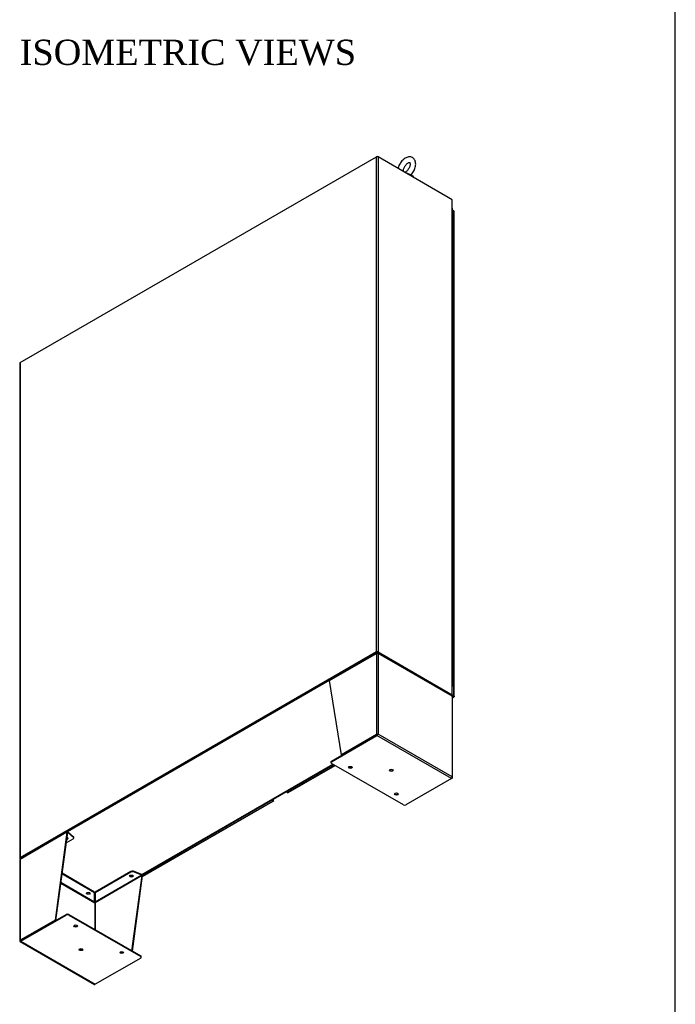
# Model space of a CAD drawing. Header units: inches. Extents: x 2 to 538, y -2 to 358.
# Tile 18 of 21: x 460 to 538, y 127 to 243. Entities that reach past the tile are written whole.
import ezdxf
from ezdxf.enums import TextEntityAlignment as Align

# ---------------------------------------------------------------- set-up
doc = ezdxf.new("R2010")
doc.units = ezdxf.units.IN
doc.header["$MEASUREMENT"] = 0
for name, color, linetype in [('COM50669', 7, 'Continuous'), ('COM54746-68', 7, 'Continuous'), ('COM54926', 7, 'Continuous'), ('COM70110-2', 7, 'Continuous'), ('COM71188-5', 7, 'Continuous'), ('COM71190-2', 7, 'Continuous'), ('COM71195-3', 7, 'Continuous'), ('COM71196-3', 7, 'Continuous'), ('Default', 7, 'Continuous'), ('SCS86414', 7, 'Continuous'), ('WAF25377', 7, 'Continuous')]:
    doc.layers.add(name, color=color, linetype=linetype)
doc.styles.add('SEACAD_Times_New_Roman', font='times.ttf')

# ---------------------------------------------------------------- blocks, each defined once
blk = doc.blocks.new('SE6')
at = {"layer": 'COM50669', "color": 7, "linetype": 'Continuous'}
for p, q in [((498.3, 165.96), (498.37, 166)), ((495.61, 164.4), (495.54, 164.36)), ((467.01, 147.89), (467.08, 147.93)), ((464.32, 146.34), (464.25, 146.3))]:
    blk.add_line(p, q, dxfattribs=at)
at = {"layer": 'COM54746-68', "color": 7, "linetype": 'Continuous'}
for p, q in [((511.5, 219.39), (511.5, 220.2)), ((511.5, 218.57), (511.5, 219.39)), ((511.5, 217.75), (511.5, 218.57)), ((511.5, 216.94), (511.5, 217.75)), ((511.5, 216.12), (511.5, 216.94)), ((511.5, 215.3), (511.5, 216.12)), ((511.5, 214.49), (511.5, 215.3)), ((511.5, 213.67), (511.5, 214.49)), ((511.5, 212.85), (511.5, 213.67)), ((511.5, 212.04), (511.5, 212.85)), ((511.5, 211.22), (511.5, 212.04)), ((511.5, 210.4), (511.5, 211.22)), ((511.5, 209.59), (511.5, 210.4)), ((511.5, 208.77), (511.5, 209.59)), ((511.5, 207.95), (511.5, 208.77)), ((511.5, 207.14), (511.5, 207.95)), ((511.5, 206.32), (511.5, 207.14)), ((511.5, 205.5), (511.5, 206.32)), ((511.5, 204.69), (511.5, 205.5)), ((511.5, 203.87), (511.5, 204.69)), ((511.5, 203.06), (511.5, 203.87)), ((511.5, 202.24), (511.5, 203.06)), ((511.5, 201.42), (511.5, 202.24)), ((511.5, 200.61), (511.5, 201.42)), ((511.5, 199.79), (511.5, 200.61)), ((511.5, 198.97), (511.5, 199.79)), ((511.5, 198.16), (511.5, 198.97)), ((511.5, 197.34), (511.5, 198.16)), ((511.5, 196.52), (511.5, 197.34)), ((511.5, 195.71), (511.5, 196.52)), ((511.5, 194.89), (511.5, 195.71)), ((511.5, 194.07), (511.5, 194.89)), ((511.5, 193.26), (511.5, 194.07)), ((511.5, 192.44), (511.5, 193.26)), ((511.5, 191.62), (511.5, 192.44)), ((511.5, 190.81), (511.5, 191.62)), ((511.5, 189.99), (511.5, 190.81)), ((511.5, 189.17), (511.5, 189.99)), ((511.5, 188.36), (511.5, 189.17)), ((511.5, 187.54), (511.5, 188.36)), ((511.5, 186.73), (511.5, 187.54)), ((511.5, 185.91), (511.5, 186.73)), ((511.5, 185.09), (511.5, 185.91)), ((511.5, 184.28), (511.5, 185.09)), ((511.5, 183.46), (511.5, 184.28)), ((511.5, 182.64), (511.5, 183.46)), ((511.5, 181.83), (511.5, 182.64)), ((511.5, 181.01), (511.5, 181.83)), ((511.5, 180.19), (511.5, 181.01)), ((511.5, 179.38), (511.5, 180.19)), ((511.5, 178.56), (511.5, 179.38)), ((511.5, 177.74), (511.5, 178.56)), ((511.5, 176.93), (511.5, 177.74)), ((511.5, 176.11), (511.5, 176.93)), ((511.5, 175.29), (511.5, 176.11)), ((511.5, 174.48), (511.5, 175.29)), ((511.5, 173.66), (511.5, 174.48)), ((511.5, 172.84), (511.5, 173.66)), ((511.5, 172.03), (511.5, 172.84)), ((511.5, 171.21), (511.5, 172.03)), ((511.5, 170.4), (511.5, 171.21)), ((511.5, 169.58), (511.5, 170.4)), ((511.5, 168.76), (511.5, 169.58)), ((511.5, 167.95), (511.5, 168.76)), ((511.5, 167.13), (511.5, 167.95)), ((511.5, 166.31), (511.5, 167.13)), ((511.5, 165.5), (511.5, 166.31)), ((511.44, 164.68), (511.44, 164.69)), ((511.5, 164.68), (511.5, 165.5)), ((511.39, 164.64), (511.42, 164.66)), ((511.47, 164.63), (511.39, 164.59)), ((511.42, 164.66), (511.42, 164.66))]:
    blk.add_line(p, q, dxfattribs=at)
for centre, major_axis, start_param, end_param in [((511.39, 220.2), (-0.117, 0), 3.141593, 4.665208), ((511.39, 219.39), (0.117, 0), 0, 1.521021), ((511.39, 219.39), (-0.117, 0), 3.141593, 4.662614), ((511.39, 218.57), (0.117, 0), 0, 1.521021), ((511.39, 218.57), (-0.117, 0), 3.141593, 4.662614), ((511.39, 217.75), (0.117, 0), 0, 1.521021), ((511.39, 217.75), (-0.117, 0), 3.141593, 4.662614), ((511.39, 216.94), (0.117, 0), 0, 1.521021), ((511.39, 216.94), (-0.117, 0), 3.141593, 4.662614), ((511.39, 216.12), (0.117, 0), 0, 1.521021), ((511.39, 216.12), (-0.117, 0), 3.141593, 4.662614), ((511.39, 215.3), (0.117, 0), 0, 1.521021), ((511.39, 215.3), (-0.117, 0), 3.141593, 4.662614), ((511.39, 214.49), (0.117, 0), 0, 1.521021), ((511.39, 214.49), (-0.117, 0), 3.141593, 4.662614), ((511.39, 213.67), (0.117, 0), 0, 1.521021), ((511.39, 213.67), (-0.117, 0), 3.141593, 4.662614), ((511.39, 212.85), (0.117, 0), 0, 1.521021), ((511.39, 212.85), (-0.117, 0), 3.141593, 4.662614), ((511.39, 212.04), (0.117, 0), 0, 1.521021), ((511.39, 212.04), (-0.117, 0), 3.141593, 4.662614), ((511.39, 211.22), (0.117, 0), 0, 1.521021), ((511.39, 211.22), (-0.117, 0), 3.141593, 4.662614), ((511.39, 210.4), (0.117, 0), 0, 1.521021), ((511.39, 210.4), (-0.117, 0), 3.141593, 4.662614), ((511.39, 209.59), (0.117, 0), 0, 1.521021), ((511.39, 209.59), (-0.117, 0), 3.141593, 4.662614), ((511.39, 208.77), (0.117, 0), 0, 1.521021), ((511.39, 208.77), (-0.117, 0), 3.141593, 4.662614), ((511.39, 207.95), (0.117, 0), 0, 1.521021), ((511.39, 207.95), (-0.117, 0), 3.141593, 4.662614), ((511.39, 207.14), (0.117, 0), 0, 1.521021), ((511.39, 207.14), (-0.117, 0), 3.141593, 4.662614), ((511.39, 206.32), (0.117, 0), 0, 1.521021), ((511.39, 206.32), (-0.117, 0), 3.141593, 4.662614), ((511.39, 205.5), (0.117, 0), 0, 1.521021), ((511.39, 205.5), (-0.117, 0), 3.141593, 4.662614), ((511.39, 204.69), (0.117, 0), 0, 1.521021), ((511.39, 204.69), (-0.117, 0), 3.141593, 4.662614), ((511.39, 203.87), (0.117, 0), 0, 1.521021), ((511.39, 203.87), (-0.117, 0), 3.141593, 4.662614), ((511.39, 203.06), (0.117, 0), 0, 1.521021), ((511.39, 203.06), (-0.117, 0), 3.141593, 4.662614), ((511.39, 202.24), (0.117, 0), 0, 1.521021), ((511.39, 202.24), (-0.117, 0), 3.141593, 4.662614), ((511.39, 201.42), (0.117, 0), 0, 1.521021), ((511.39, 201.42), (-0.117, 0), 3.141593, 4.662614), ((511.39, 200.61), (0.117, 0), 0, 1.521021), ((511.39, 200.61), (-0.117, 0), 3.141593, 4.662614), ((511.39, 199.79), (0.117, 0), 0, 1.521021), ((511.39, 199.79), (-0.117, 0), 3.141593, 4.662614), ((511.39, 198.97), (0.117, 0), 0, 1.521021), ((511.39, 198.97), (-0.117, 0), 3.141593, 4.662614), ((511.39, 198.16), (0.117, 0), 0, 1.521021), ((511.39, 198.16), (-0.117, 0), 3.141593, 4.662614), ((511.39, 197.34), (0.117, 0), 0, 1.521021), ((511.39, 197.34), (-0.117, 0), 3.141593, 4.662614), ((511.39, 196.52), (0.117, 0), 0, 1.521021), ((511.39, 196.52), (-0.117, 0), 3.141593, 4.662614), ((511.39, 195.71), (0.117, 0), 0, 1.521021), ((511.39, 195.71), (-0.117, 0), 3.141593, 4.662614), ((511.39, 194.89), (0.117, 0), 0, 1.521021), ((511.39, 194.89), (-0.117, 0), 3.141593, 4.662614), ((511.39, 194.07), (0.117, 0), 0, 1.521021), ((511.39, 194.07), (-0.117, 0), 3.141593, 4.662614), ((511.39, 193.26), (0.117, 0), 0, 1.521021), ((511.39, 193.26), (-0.117, 0), 3.141593, 4.662614), ((511.39, 192.44), (0.117, 0), 0, 1.521021), ((511.39, 192.44), (-0.117, 0), 3.141593, 4.662614), ((511.39, 191.62), (0.117, 0), 0, 1.521021), ((511.39, 191.62), (-0.117, 0), 3.141593, 4.662614), ((511.39, 190.81), (0.117, 0), 0, 1.521021), ((511.39, 190.81), (-0.117, 0), 3.141593, 4.662614), ((511.39, 189.99), (0.117, 0), 0, 1.521021), ((511.39, 189.99), (-0.117, 0), 3.141593, 4.662614), ((511.39, 189.17), (0.117, 0), 0, 1.521021), ((511.39, 189.17), (-0.117, 0), 3.141593, 4.662614), ((511.39, 188.36), (0.117, 0), 0, 1.521021), ((511.39, 188.36), (-0.117, 0), 3.141593, 4.662614), ((511.39, 187.54), (0.117, 0), 0, 1.521021), ((511.39, 187.54), (-0.117, 0), 3.141593, 4.662614), ((511.39, 186.73), (0.117, 0), 0, 1.521021), ((511.39, 186.73), (-0.117, 0), 3.141593, 4.662614), ((511.39, 185.91), (0.117, 0), 0, 1.521021), ((511.39, 185.91), (-0.117, 0), 3.141593, 4.662614), ((511.39, 185.09), (0.117, 0), 0, 1.521021), ((511.39, 185.09), (-0.117, 0), 3.141593, 4.662614), ((511.39, 184.28), (0.117, 0), 0, 1.521021), ((511.39, 184.28), (-0.117, 0), 3.141593, 4.662614), ((511.39, 183.46), (0.117, 0), 0, 1.521021), ((511.39, 183.46), (-0.117, 0), 3.141593, 4.662614), ((511.39, 182.64), (0.117, 0), 0, 1.521021), ((511.39, 182.64), (-0.117, 0), 3.141593, 4.662614), ((511.39, 181.83), (0.117, 0), 0, 1.521021), ((511.39, 181.83), (-0.117, 0), 3.141593, 4.662614), ((511.39, 181.01), (0.117, 0), 0, 1.521021), ((511.39, 181.01), (-0.117, 0), 3.141593, 4.662614), ((511.39, 180.19), (0.117, 0), 0, 1.521021), ((511.39, 180.19), (-0.117, 0), 3.141593, 4.662614), ((511.39, 179.38), (0.117, 0), 0, 1.521021), ((511.39, 179.38), (-0.117, 0), 3.141593, 4.662614), ((511.39, 178.56), (0.117, 0), 0, 1.521021), ((511.39, 178.56), (-0.117, 0), 3.141593, 4.662614), ((511.39, 177.74), (0.117, 0), 0, 1.521021), ((511.39, 177.74), (-0.117, 0), 3.141593, 4.662614), ((511.39, 176.93), (0.117, 0), 0, 1.521021), ((511.39, 176.93), (-0.117, 0), 3.141593, 4.662614), ((511.39, 176.11), (0.117, 0), 0, 1.521021), ((511.39, 176.11), (-0.117, 0), 3.141593, 4.662614), ((511.39, 175.29), (0.117, 0), 0, 1.521021), ((511.39, 175.29), (-0.117, 0), 3.141593, 4.662614), ((511.39, 174.48), (0.117, 0), 0, 1.521021), ((511.39, 174.48), (-0.117, 0), 3.141593, 4.662614), ((511.39, 173.66), (0.117, 0), 0, 1.521021), ((511.39, 173.66), (-0.117, 0), 3.141593, 4.662614), ((511.39, 172.84), (0.117, 0), 0, 1.521021), ((511.39, 172.84), (-0.117, 0), 3.141593, 4.662614), ((511.39, 172.03), (0.117, 0), 0, 1.521021), ((511.39, 172.03), (-0.117, 0), 3.141593, 4.662614), ((511.39, 171.21), (0.117, 0), 0, 1.521021), ((511.39, 171.21), (-0.117, 0), 3.141593, 4.662614), ((511.39, 170.4), (0.117, 0), 0, 1.521021), ((511.39, 170.4), (-0.117, 0), 3.141593, 4.662614), ((511.39, 169.58), (0.117, 0), 0, 1.521021), ((511.39, 169.58), (-0.117, 0), 3.141593, 4.662614), ((511.39, 168.76), (0.117, 0), 0, 1.521021), ((511.39, 168.76), (-0.117, 0), 3.141593, 4.662614), ((511.39, 167.95), (0.117, 0), 0, 1.521021), ((511.39, 167.95), (-0.117, 0), 3.141593, 4.662614), ((511.39, 167.13), (0.117, 0), 0, 1.521021), ((511.39, 167.13), (-0.117, 0), 3.141593, 4.662614), ((511.39, 166.31), (0.117, 0), 0, 1.521021), ((511.39, 166.31), (-0.117, 0), 3.141593, 4.662614), ((511.39, 165.5), (0.117, 0), 0, 1.521021), ((511.39, 165.5), (-0.117, 0), 3.141593, 4.662614), ((511.39, 164.68), (0.117, 0), -0.785398, 1.521021), ((511.39, 164.68), (0.055, 0), -0.785398, 1.464756), ((511.39, 164.68), (0.05, 0), 0, 1.454106), ((511.39, 164.68), (0.05, 0), 4.829079, 6.283185)]:
    blk.add_ellipse(centre, major_axis=major_axis, ratio=0.57735, start_param=start_param, end_param=end_param, dxfattribs=at)
at = {"layer": 'COM54926', "color": 7, "linetype": 'Continuous'}
for p, q in [((496.82, 164.99), (502.38, 168.19)), ((502.41, 168.26), (496.85, 165.05)), ((502.38, 168.19), (502.38, 158.59)), ((502.38, 168.19), (502.38, 168.19)), ((502.43, 168.21), (502.4, 168.25)), ((502.44, 168.22), (502.44, 168.23)), ((502.52, 168.22), (502.52, 168.23)), ((502.53, 168.21), (502.56, 168.25)), ((511.32, 163.2), (502.55, 168.26)), ((511.35, 163.13), (502.58, 168.19)), ((502.58, 168.19), (502.58, 158.63)), ((498.24, 156.2), (496.82, 164.99)), ((511.35, 163.13), (511.35, 153.57)), ((511.39, 153.47), (511.39, 163.07)), ((497.04, 155.43), (502.44, 158.55)), ((497.04, 155.36), (502.44, 158.48)), ((502.38, 158.59), (498.24, 156.2)), ((502.44, 158.55), (498.3, 156.16)), ((502.54, 158.61), (502.44, 158.55)), ((502.54, 158.61), (502.44, 158.55)), ((511.28, 153.37), (502.44, 158.48)), ((502.51, 158.59), (502.58, 158.63)), ((511.35, 153.57), (502.58, 158.63)), ((496.98, 155.35), (496.98, 155.27)), ((497.04, 155.43), (497.04, 155.36)), ((498.3, 156.16), (498.24, 156.2)), ((505.57, 150.26), (497.04, 155.18)), ((511.28, 153.37), (505.88, 150.26)), ((511.28, 153.37), (511.35, 153.41)), ((511.38, 153.51), (511.38, 153.51)), ((465.66, 147), (460.11, 143.79)), ((465.69, 147.06), (460.14, 143.86)), ((465.66, 147), (464.25, 136.58)), ((465.73, 146.96), (464.32, 136.54)), ((465.57, 145.76), (466.41, 146.24)), ((465.73, 146.96), (465.66, 147)), ((465.74, 146.98), (465.69, 147.06)), ((465.73, 146.96), (465.76, 146.98)), ((465.76, 146.98), (465.76, 147.05)), ((466.43, 146.48), (465.76, 147.05)), ((466.43, 146.4), (465.76, 146.98)), ((466.43, 146.4), (466.43, 146.48)), ((466.47, 146.33), (466.47, 146.41)), ((460.07, 143.73), (460.07, 134.13)), ((460.11, 143.79), (460.11, 143.79)), ((460.11, 143.79), (460.11, 134.19)), ((468.94, 139.84), (465.07, 142.07)), ((468.94, 139.92), (465.08, 142.15)), ((474.57, 141.86), (469.01, 138.65)), ((473.26, 142.37), (469.02, 139.92)), ((473.26, 142.29), (469.02, 139.84)), ((474.53, 141.91), (469.02, 138.73)), ((473.26, 142.29), (473.26, 142.37)), ((473.36, 132.95), (474.57, 141.86)), ((473.43, 132.91), (474.64, 141.82)), ((474.53, 141.99), (473.54, 142.38)), ((473.54, 142.38), (473.54, 142.3)), ((474.53, 141.91), (473.54, 142.3)), ((474.53, 141.91), (474.53, 141.99)), ((474.56, 141.89), (474.62, 141.9)), ((474.57, 141.86), (474.64, 141.82)), ((464.92, 140.97), (468.95, 138.65)), ((468.94, 138.73), (464.93, 141.05)), ((468.94, 139.92), (468.94, 139.84)), ((468.94, 138.73), (468.94, 139.84)), ((469.02, 139.92), (469.02, 139.84)), ((469.02, 139.84), (469.02, 138.73)), ((468.95, 138.65), (468.95, 135.5)), ((469.01, 138.65), (469.01, 138.65)), ((469.01, 138.65), (469.01, 135.46)), ((460.18, 134.15), (465.58, 137.27)), ((460.18, 134.07), (465.58, 137.19)), ((465.58, 137.19), (465.58, 137.27)), ((465.89, 137.27), (474.41, 132.34)), ((465.89, 137.27), (465.89, 137.19)), ((465.89, 137.19), (474.41, 132.27)), ((464.25, 136.58), (460.11, 134.19)), ((464.32, 136.54), (460.18, 134.15)), ((464.32, 136.54), (464.25, 136.58)), ((460.08, 134.09), (460.18, 134.15)), ((460.08, 134.09), (460.18, 134.15)), ((460.1, 134.06), (468.94, 128.96)), ((460.18, 134.15), (460.11, 134.11)), ((460.18, 134.15), (460.18, 134.15)), ((460.18, 134.15), (460.18, 134.15)), ((460.18, 134.07), (469.01, 128.97)), ((474.41, 132.09), (469.01, 128.97)), ((474.41, 132.27), (474.41, 132.34)), ((474.48, 132.18), (474.48, 132.25))]:
    blk.add_line(p, q, dxfattribs=at)
for centre, radius, start, end in [((474.42, 141.8), 0.217, 28.5599, 61.6569), ((474.5, 141.84), 0.0777, 36.3163, 68.8086), ((469.06, 138.75), 0.118, 185.441, 195.4588), ((469.4, 138.82), 0.47, 190.7909, 197.6223), ((468.56, 138.82), 0.47, 342.3777, 349.2092), ((468.9, 138.75), 0.118, 344.5412, 354.559)]:
    blk.add_arc(centre, radius, start, end, dxfattribs=at)
for centre, major_axis, ratio, start_param, end_param in [((502.48, 168.14), (-0.072, 0.124), 0.57735, 0.129436, 0.785398), ((502.48, 168.14), (-0.143, 0), 0.57735, 3.926991, 5.497787), ((502.48, 168.14), (0.071, 0.124), 0.57735, 5.497787, 6.153749), ((496.92, 164.93), (-0.072, 0.124), 0.57735, 0.129436, 0.785398), ((511.25, 163.07), (0.071, 0.124), 0.57735, 5.497787, 6.153749), ((511.25, 163.07), (-0.143, 0), 0.57735, 3.141593, 3.926991), ((502.48, 158.53), (-0.143, 0), 0.57735, 4.269301, 5.497787), ((502.44, 158.59), (-0.071, -0.124), 0.57735, 0.785398, 2.013884), ((502.48, 158.57), (-0.048, -0.0277), 0.000711, 3.926581, 5.497377), ((502.48, 158.57), (-0.048, -0.0277), 0.000711, 0.785808, 2.356604), ((502.48, 158.57), (0.143, 0.082), 0.000711, 0.784988, 1.127299), ((502.48, 158.57), (0.143, 0.083), 0.000711, -1.127299, -0.784988), ((497.2, 155.35), (0.22, 0), 0.57735, 2.356194, 3.141593), ((497.2, 155.27), (0.22, 0), 0.57735, 2.356194, 3.926991), ((499.29, 154.78), (0.218, 0), 0.57735, 3.454092, 5.970686), ((504.14, 154.43), (0.219, 0), 0.57735, 3.454092, 5.970686), ((511.28, 153.49), (-0.072, -0.124), 0.57735, 0.785398, 2.013884), ((511.25, 153.51), (0.101, -0.175), 0.577824, 1.228075, 1.570385), ((511.25, 153.51), (0.101, -0.175), 0.577824, 1.228897, 1.571207), ((511.25, 153.47), (-0.143, 0), 0.57735, 2.356194, 3.58468), ((504.74, 151.63), (0.218, 0), 0.57735, 3.454092, 5.970686), ((505.73, 150.34), (-0.22, 0), 0.57735, 0.785398, 2.356194), ((465.58, 146.27), (-0.219, 0), 0.57735, 1.780587, 4.346191), ((465.58, 146.35), (0.219, 0), 0.57735, 4.972679, 5.970686), ((465.77, 146.94), (-0.072, 0.124), 0.57735, 0.129436, 0.785398), ((465.77, 146.94), (-0.024, 0.0416), 0.57735, 0.129436, 0.785398), ((466.25, 146.33), (-0.22, 0), 0.57735, 2.356194, 3.741789), ((466.25, 146.41), (-0.22, 0), 0.57735, 3.141593, 3.741789), ((460.21, 143.73), (0.143, 0), 0.57735, 2.356194, 3.141593), ((460.21, 143.73), (-0.072, 0.124), 0.57735, 0.129436, 0.785398), ((473.31, 141.88), (0.218, 0), 0.57735, 3.454092, 5.970686), ((473.41, 142.28), (-0.22, 0), 0.57735, 4.112193, 5.497787), ((473.41, 142.2), (0.22, 0), 0.57735, 0.9706, 2.356194), ((474.54, 141.88), (0.024, -0.0416), 0.57735, 0.785398, 1.44136), ((474.54, 141.88), (0.071, -0.124), 0.57735, 0.785398, 1.44136), ((468.18, 139.84), (0.219, 0), 0.57735, 3.454092, 5.970686), ((468.98, 138.67), (-0.024, -0.0416), 0.57735, 4.841825, 5.497787), ((468.98, 138.67), (0.048, 0), 0.57735, 3.926991, 5.497787), ((468.98, 138.67), (0.024, -0.0416), 0.57735, 0.785398, 1.44136), ((465.73, 137.18), (-0.22, 0), 0.57735, 3.926991, 5.497787), ((465.73, 137.1), (0.22, 0), 0.57735, 0.785398, 2.356194), ((466.71, 135.97), (0.219, 0), 0.57735, 3.454092, 5.970686), ((460.21, 134.13), (0.143, 0), 0.57735, 2.356194, 3.58468), ((460.21, 134.17), (-0.143, -0.082), 0.000711, 0.442678, 0.784988), ((460.21, 134.17), (-0.143, -0.083), 0.000711, -0.784988, -0.442678), ((460.18, 134.19), (0.072, 0.124), 0.57735, 2.698505, 3.926991), ((460.21, 134.17), (0.048, 0.0277), 0.000711, 2.355785, 3.926581), ((460.21, 134.17), (0.048, 0.0277), 0.000711, 2.356604, 3.927401), ((467.32, 133.17), (0.218, 0), 0.57735, 3.454092, 5.970686), ((472.17, 132.82), (0.219, 0), 0.57735, 3.454092, 5.970686), ((474.26, 132.25), (-0.22, 0), 0.57735, 3.141593, 3.926991), ((474.26, 132.18), (-0.22, 0), 0.57735, 2.356194, 3.926991), ((469.01, 129.09), (0.072, 0.124), 0.57735, 3.141593, 3.926991)]:
    blk.add_ellipse(centre, major_axis=major_axis, ratio=ratio, start_param=start_param, end_param=end_param, dxfattribs=at)
for centre, major_axis in [((499.29, 154.7), (0.218, 0)), ((504.14, 154.35), (0.219, 0)), ((504.74, 151.55), (0.218, 0)), ((473.31, 141.81), (0.218, 0)), ((468.18, 139.77), (0.218, 0)), ((466.71, 135.89), (0.218, 0)), ((467.32, 133.09), (0.219, 0)), ((472.17, 132.74), (0.219, 0))]:
    blk.add_ellipse(centre, major_axis=major_axis, ratio=0.57735, dxfattribs=at)
for points in [[(502.44, 168.23), (502.43, 168.24), (502.42, 168.25), (502.41, 168.26), (502.4, 168.26), (502.4, 168.25)], [(502.52, 168.23), (502.53, 168.24), (502.54, 168.25), (502.55, 168.26), (502.56, 168.26), (502.56, 168.25)], [(465.76, 147.05), (465.74, 147.06), (465.73, 147.07), (465.7, 147.07), (465.69, 147.07), (465.69, 147.06)], [(465.76, 146.98), (465.75, 146.98), (465.75, 146.98), (465.74, 146.98), (465.74, 146.98), (465.74, 146.98)]]:
    blk.add_open_spline(points, degree=3, knots=[0, 0, 0, 0, 0.5, 0.5, 1, 1, 1, 1], dxfattribs=at)
at = {"layer": 'COM70110-2', "color": 7, "linetype": 'Continuous'}
for p, q in [((502.38, 227.12), (502.48, 227.18)), ((502.48, 227.18), (502.58, 227.12)), ((502.48, 227.15), (502.48, 227.18)), ((511.38, 221.02), (511.38, 220.98))]:
    blk.add_line(p, q, dxfattribs=at)
at = {"layer": 'COM71188-5', "color": 7, "linetype": 'Continuous'}
for p, q in [((460.11, 202.72), (502.38, 227.12)), ((502.38, 168.39), (502.38, 227.12)), ((502.58, 227.12), (502.58, 168.39)), ((511.38, 222.04), (502.58, 227.12)), ((511.38, 221.02), (511.38, 222.04)), ((511.35, 221.04), (511.35, 221.02)), ((511.35, 221.04), (511.38, 221.02)), ((511.35, 164.37), (511.35, 221.02)), ((511.36, 221.01), (511.38, 221.02)), ((511.39, 164.31), (511.39, 220.96)), ((460.07, 202.66), (460.07, 143.93)), ((460.11, 202.72), (460.11, 143.99)), ((502.38, 168.39), (460.11, 143.99)), ((502.44, 168.35), (460.18, 143.95)), ((502.51, 168.35), (511.32, 163.27)), ((502.58, 168.39), (511.38, 163.31)), ((511.35, 164.37), (511.35, 164.35)), ((511.35, 164.35), (511.38, 164.33)), ((511.38, 163.31), (511.38, 164.33)), ((511.38, 163.31), (511.32, 163.27)), ((460.14, 143.85), (460.11, 143.87))]:
    blk.add_line(p, q, dxfattribs=at)
for centre, major_axis, start_param, end_param in [((502.48, 227.07), (-0.143, 0), 3.926991, 5.497787), ((511.25, 220.96), (-0.143, 0), 3.141593, 3.926991), ((460.21, 202.66), (0.143, 0), 2.356194, 3.141593), ((502.48, 168.33), (0.143, 0), 0.785398, 2.356194), ((511.25, 164.31), (-0.143, 0), 2.806736, 3.926991), ((460.21, 143.93), (0.143, 0), 2.356194, 3.926991)]:
    blk.add_ellipse(centre, major_axis=major_axis, ratio=0.57735, start_param=start_param, end_param=end_param, dxfattribs=at)
at = {"layer": 'COM71190-2', "color": 7, "linetype": 'Continuous'}
for p, q in [((502.48, 168.37), (460.14, 143.93)), ((502.48, 168.29), (502.41, 168.25)), ((502.48, 168.37), (502.48, 168.29)), ((511.28, 163.29), (502.48, 168.37)), ((502.55, 168.25), (502.48, 168.29)), ((496.83, 165.03), (465.72, 147.07)), ((511.33, 163.19), (511.35, 163.2)), ((511.38, 163.31), (511.38, 163.27)), ((474.53, 141.99), (497.21, 155.08)), ((474.57, 141.96), (497.25, 155.06)), ((460.14, 143.93), (460.14, 143.86)), ((468.94, 138.77), (468.95, 138.77)), ((468.95, 138.77), (469.02, 138.81)), ((469.02, 138.76), (469.02, 138.76))]:
    blk.add_line(p, q, dxfattribs=at)
for centre, start_param, end_param in [((511.28, 163.33), 3.141593, 3.926991), ((468.95, 138.88), 2.356194, 3.141593)]:
    blk.add_ellipse(centre, major_axis=(-0.071, 0.124), ratio=0.57735, start_param=start_param, end_param=end_param, dxfattribs=at)
at = {"layer": 'COM71195-3', "color": 7, "linetype": 'Continuous'}
for p, q in [((511.57, 220.68), (511.39, 220.78)), ((511.57, 163.2), (511.57, 220.68)), ((511.61, 163.14), (511.61, 220.62)), ((511.5, 163.08), (511.34, 163.18)), ((511.38, 163.31), (511.57, 163.2)), ((511.38, 163.23), (511.5, 163.16)), ((511.5, 163.16), (511.38, 163.23)), ((511.39, 163.02), (511.5, 163.08)), ((511.39, 162.97), (511.57, 163.08)), ((511.5, 163.16), (511.5, 163.16)), ((511.5, 163.16), (511.5, 163.16)), ((511.5, 163.16), (511.5, 163.16)), ((511.5, 163.16), (511.57, 163.12)), ((511.5, 163.16), (511.5, 163.16)), ((511.5, 163.16), (511.5, 163.16)), ((511.5, 163.16), (511.5, 163.16)), ((511.55, 163.13), (511.5, 163.16)), ((511.5, 163.16), (511.55, 163.13)), ((511.55, 163.13), (511.61, 163.13)), ((511.57, 163.12), (511.55, 163.13)), ((511.55, 163.13), (511.58, 163.08)), ((511.55, 163.13), (511.57, 163.12)), ((511.57, 163.12), (511.57, 163.12)), ((511.57, 163.12), (511.57, 163.12)), ((491.84, 151.73), (497.43, 154.96)), ((491.91, 151.72), (497.47, 154.93)), ((491.66, 151.83), (491.84, 151.73))]:
    blk.add_line(p, q, dxfattribs=at)
for centre, major_axis, start_param, end_param in [((511.47, 220.62), (-0.143, 0), 3.141593, 3.926991), ((511.5, 163.2), (-0.071, 0.124), 2.356194, 3.27243), ((511.47, 163.14), (-0.143, 0), 3.010756, 3.926991), ((491.84, 151.85), (-0.072, 0.124), 2.356194, 3.141593)]:
    blk.add_ellipse(centre, major_axis=major_axis, ratio=0.57735, start_param=start_param, end_param=end_param, dxfattribs=at)
for points in [[(511.61, 163.13), (511.61, 163.13), (511.6, 163.13), (511.59, 163.12), (511.59, 163.12), (511.58, 163.12), (511.58, 163.12), (511.57, 163.12)], [(511.58, 163.08), (511.58, 163.08), (511.58, 163.09), (511.58, 163.1), (511.58, 163.1), (511.58, 163.11), (511.57, 163.12), (511.57, 163.12)]]:
    blk.add_open_spline(points, degree=3, knots=[0, 0, 0, 0, 0.5, 0.5, 0.75, 0.75, 1, 1, 1, 1], dxfattribs=at)
at = {"layer": 'COM71196-3', "color": 7, "linetype": 'Continuous'}
for p, q in [((474.63, 141.8), (490.07, 150.71)), ((474.63, 141.74), (490.14, 150.7)), ((490.07, 150.71), (489.89, 150.81)), ((490.07, 150.78), (489.96, 150.85)), ((489.96, 150.85), (490.07, 150.78)), ((490.02, 150.89), (490.14, 150.82)), ((490.07, 150.78), (490.07, 150.78)), ((490.07, 150.78), (490.07, 150.78)), ((490.07, 150.78), (490.07, 150.78)), ((490.07, 150.78), (490.14, 150.75)), ((490.07, 150.78), (490.07, 150.78)), ((490.07, 150.78), (490.07, 150.78)), ((490.07, 150.78), (490.07, 150.78)), ((490.07, 150.78), (490.11, 150.76)), ((490.11, 150.76), (490.07, 150.78)), ((490.11, 150.76), (490.15, 150.71)), ((490.11, 150.76), (490.18, 150.75)), ((490.14, 150.75), (490.11, 150.76)), ((490.12, 150.76), (490.14, 150.75)), ((490.14, 150.82), (490.14, 150.95)), ((490.14, 150.75), (490.14, 150.75)), ((490.14, 150.75), (490.14, 150.75)), ((490.18, 150.77), (490.18, 150.98))]:
    blk.add_line(p, q, dxfattribs=at)
for centre, major_axis, start_param, end_param in [((490.07, 150.82), (-0.071, 0.124), 2.356194, 3.27243), ((490.03, 150.77), (-0.143, 0), 3.010756, 3.926991)]:
    blk.add_ellipse(centre, major_axis=major_axis, ratio=0.57735, start_param=start_param, end_param=end_param, dxfattribs=at)
for points in [[(490.15, 150.71), (490.15, 150.71), (490.15, 150.71), (490.15, 150.72), (490.14, 150.73), (490.14, 150.74), (490.14, 150.74), (490.14, 150.75)], [(490.18, 150.75), (490.17, 150.75), (490.17, 150.75), (490.16, 150.75), (490.16, 150.75), (490.15, 150.75), (490.14, 150.75), (490.14, 150.75)]]:
    blk.add_open_spline(points, degree=3, knots=[0, 0, 0, 0, 0.5, 0.5, 0.75, 0.75, 1, 1, 1, 1], dxfattribs=at)
at = {"layer": 'SCS86414', "color": 7, "linetype": 'Continuous'}
blk.add_ellipse((505.97, 224.72), major_axis=(-0.611, 0), ratio=0.57735, start_param=4.053117, end_param=4.406058, dxfattribs=at)
for points, knots in [([(506.46, 224.96), (506.46, 224.96), (506.52, 225.02), (506.64, 225.16), (506.79, 225.38), (506.9, 225.63), (506.99, 225.88), (507.03, 226.14), (507.04, 226.37), (507, 226.59), (506.92, 226.77), (506.8, 226.93), (506.65, 227.04), (506.46, 227.11), (506.27, 227.13), (506.08, 227.1), (505.88, 227.02), (505.68, 226.9), (505.49, 226.74), (505.32, 226.54), (505.17, 226.32), (505.04, 226.08), (504.98, 225.89), (504.95, 225.78), (504.95, 225.76)], [0.0052818, 0.0052818, 0.0052818, 0.0052818, 0.0054779, 0.0534306, 0.1012144, 0.1490323, 0.1971488, 0.2458807, 0.295551, 0.3403896, 0.382785, 0.4231337, 0.4668327, 0.5083768, 0.5491383, 0.5908451, 0.6348561, 0.6813445, 0.7292384, 0.7772049, 0.8249971, 0.8728017, 0.9208862, 0.9344555, 0.9344555, 0.9344555, 0.9344555]), ([(505.57, 225.42), (505.57, 225.45), (505.57, 225.51), (505.6, 225.65), (505.66, 225.82), (505.74, 225.99), (505.85, 226.15), (505.98, 226.29), (506.1, 226.39), (506.21, 226.44), (506.29, 226.46), (506.32, 226.46), (506.32, 226.45), (506.33, 226.45), (506.36, 226.39), (506.38, 226.29), (506.37, 226.15), (506.33, 225.99), (506.26, 225.81), (506.16, 225.64), (506.05, 225.48), (505.92, 225.36), (505.83, 225.3), (505.79, 225.28), (505.78, 225.27)], [0, 0, 0, 0, 0.0186771, 0.0546311, 0.0914295, 0.1289318, 0.1667024, 0.2041836, 0.2408823, 0.2765628, 0.3116125, 0.3474535, 0.3873902, 0.4250573, 0.4590197, 0.4949348, 0.5304665, 0.5666395, 0.6037123, 0.6413546, 0.6791109, 0.7163762, 0.7527463, 0.7593884, 0.7593884, 0.7593884, 0.7593884]), ([(505.95, 225.18), (505.98, 225.17), (506, 225.17), (506.08, 225.16), (506.15, 225.14), (506.27, 225.1), (506.33, 225.07), (506.42, 225.02), (506.44, 225), (506.45, 224.98)], [0.7833659, 0.7833659, 0.7833659, 0.7833659, 0.8125, 0.8125, 0.875, 0.875, 0.9375, 0.9375, 1, 1, 1, 1]), ([(506.41, 224.98), (506.4, 224.98), (506.39, 224.99), (506.33, 225.03), (506.27, 225.06), (506.14, 225.1), (506.08, 225.12), (506.03, 225.13)], [0.0402692, 0.0402692, 0.0402692, 0.0402692, 0.0625, 0.0625, 0.125, 0.125, 0.1872723, 0.1872723, 0.1872723, 0.1872723])]:
    blk.add_open_spline(points, degree=3, knots=knots, dxfattribs=at)
at = {"layer": 'WAF25377', "color": 7, "linetype": 'Continuous'}
blk.add_ellipse((505.97, 224.55), major_axis=(0.875, 0), ratio=0.57735, start_param=0.266914, end_param=1.303882, dxfattribs=at)
blk = doc.blocks.new('BORDER')
at = {"layer": 'Default', "color": 7, "linetype": 'Continuous'}
blk.add_line((0, 0), (0, 27.86), dxfattribs=at)

msp = doc.modelspace()

# ---------------------------------------------------------------- block references
at = {"layer": 'Default', "color": 7, "xscale": 12.8, "yscale": 12.8, "zscale": 12.8}
msp.add_blockref('BORDER', (537.834, 1.476), dxfattribs=at)
at = {"layer": 'Default'}
msp.add_blockref('SE6', (0, 0), dxfattribs=at)

# ---------------------------------------------------------------- texts
at = {"layer": 'Default', "color": 7, "linetype": 'Continuous', "style": 'SEACAD_Times_New_Roman'}
msp.add_text('ISOMETRIC VIEWS', height=3, dxfattribs=at).set_placement((460.063, 241.02), align=Align.TOP_LEFT)

doc.saveas('drawing.dxf')
